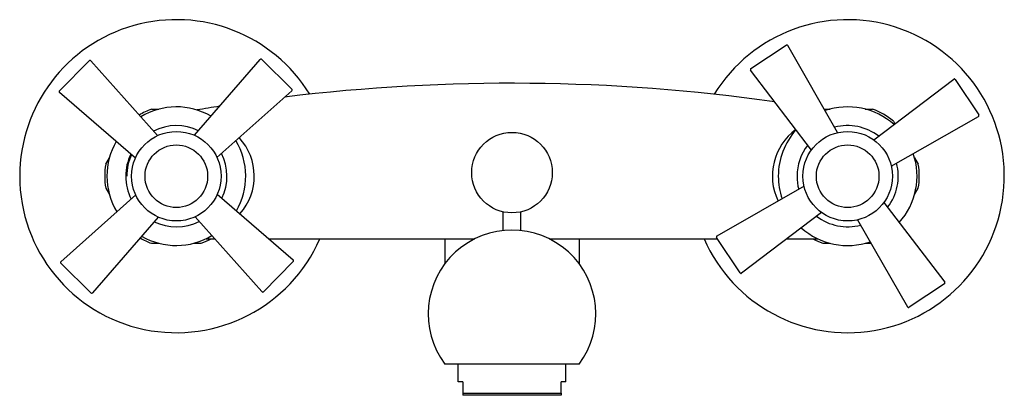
# Model space of a CAD drawing. Header units: millimetres. Extents: x -0.11 to 0.11, y -0.049 to 0.035.
import ezdxf

# ---------------------------------------------------------------- set-up
doc = ezdxf.new("R2010")
doc.units = ezdxf.units.MM
doc.layers.add('BLOCKS', color=3, linetype='Continuous')

msp = doc.modelspace()

# ---------------------------------------------------------------- linework, layer by layer
at = {"layer": 'BLOCKS'}
for p, q in [((0.05336725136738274, 0.02405196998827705), (0.06126960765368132, 0.02929077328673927)), ((0.0727656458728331, 0.00974718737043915), (0.06162470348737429, 0.02920661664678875)), ((-0.1011337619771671, 0.01906566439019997), (-0.09448373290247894, 0.02582357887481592)), ((-0.079199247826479, 0.009075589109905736), (-0.09411891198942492, 0.02581457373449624)), ((-0.0709473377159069, 0.009141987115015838), (-0.05629896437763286, 0.0261188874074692)), ((-0.05593433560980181, 0.02613376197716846), (-0.04917642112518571, 0.01948373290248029)), ((0.06689209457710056, 0.005853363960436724), (0.05330649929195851, 0.02369213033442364)), ((0.08085336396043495, 0.008107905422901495), (0.098692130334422, 0.0216935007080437)), ((0.09905196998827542, 0.02163274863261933), (0.1042907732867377, 0.0137303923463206)), ((-0.08414198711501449, 0.004052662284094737), (-0.1011188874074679, 0.01870103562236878)), ((-0.06592441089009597, 0.004199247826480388), (-0.0491854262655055, 0.01911891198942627)), ((-0.08056776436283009, 0.015), (-0.0789051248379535, 0.015)), ((0.06975829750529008, 0.015), (0.07109487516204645, 0.015)), ((0.07890512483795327, 0.015), (0.08056776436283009, 0.015)), ((0.08474718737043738, 0.002234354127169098), (0.1042066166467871, 0.01337529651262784)), ((0.0852064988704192, 0.01232182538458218), (0.08556688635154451, 0.01169761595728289)), ((-0.0907742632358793, 0.002678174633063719), (-0.08994294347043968, 0.004118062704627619)), ((0.0899429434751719, 0.004118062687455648), (0.09077426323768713, 0.002678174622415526)), ((-0.08407558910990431, -0.004199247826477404), (-0.1008145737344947, -0.01911891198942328)), ((-0.09077426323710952, -0.002678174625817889), (-0.08994294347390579, -0.004118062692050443)), ((-0.0658580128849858, -0.004052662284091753), (-0.04888111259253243, -0.0187010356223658)), ((0.06525281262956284, -0.002234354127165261), (0.04579338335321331, -0.013375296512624)), ((0.08994294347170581, -0.004118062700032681), (0.09077426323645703, -0.002678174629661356)), ((0.08310790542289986, -0.005853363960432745), (0.09669350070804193, -0.02369213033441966)), ((-0.002000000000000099, -0.01206671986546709), (-0.002000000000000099, -0.00797590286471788)), ((0.001999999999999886, -0.01206671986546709), (0.001999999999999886, -0.00797590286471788)), ((0.06914663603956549, -0.008107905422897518), (0.05130786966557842, -0.02169350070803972)), ((-0.07905266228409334, -0.009141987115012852), (-0.09370103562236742, -0.02611888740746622)), ((-0.07080075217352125, -0.009075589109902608), (-0.05588108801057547, -0.02581457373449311)), ((0.07723435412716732, -0.009747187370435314), (0.08837529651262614, -0.02920661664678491)), ((-0.08056776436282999, -0.015), (-0.07890512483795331, -0.015)), ((-0.07109487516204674, -0.015), (-0.06943223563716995, -0.015)), ((-0.06834793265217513, -0.01399999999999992), (-0.06641156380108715, -0.01399999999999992)), ((-0.05432943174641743, -0.01399999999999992), (-0.008286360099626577, -0.01399999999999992)), ((-0.01500000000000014, -0.01399999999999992), (-0.01500000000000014, -0.01958343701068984)), ((0.008286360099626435, -0.01399999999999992), (0.04588796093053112, -0.01399999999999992)), ((0.01499999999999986, -0.01399999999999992), (0.015, -0.01958343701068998)), ((0.05094803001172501, -0.02163274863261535), (0.04570922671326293, -0.01373039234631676)), ((0.06140993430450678, -0.01399999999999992), (0.06834793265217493, -0.01399999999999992)), ((0.06943223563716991, -0.015), (0.07109487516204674, -0.015)), ((0.07890512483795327, -0.015), (0.08024170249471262, -0.015)), ((-0.09406566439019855, -0.02613376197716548), (-0.1008235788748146, -0.0194837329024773)), ((-0.04886623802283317, -0.01906566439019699), (-0.05551626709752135, -0.02582357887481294)), ((0.0966327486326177, -0.02405196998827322), (0.0887303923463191, -0.02929077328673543)), ((0.01499999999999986, -0.04200000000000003), (-0.01500000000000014, -0.04200000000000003)), ((-0.0120000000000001, -0.04599999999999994), (-0.0120000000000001, -0.04200000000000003)), ((0.01199999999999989, -0.04200000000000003), (-0.0120000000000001, -0.04200000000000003)), ((0.01199999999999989, -0.04599999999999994), (0.01199999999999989, -0.04200000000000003)), ((-0.01100000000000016, -0.04599999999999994), (-0.0120000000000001, -0.04599999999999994)), ((-0.01100000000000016, -0.04599999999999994), (-0.01100000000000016, -0.04849999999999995)), ((0.01099999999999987, -0.04849999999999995), (0.01099999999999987, -0.04599999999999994)), ((0.01199999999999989, -0.04599999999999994), (0.01099999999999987, -0.04599999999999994)), ((-0.01100000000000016, -0.04849999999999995), (-0.01100000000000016, -0.04899999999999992)), ((-0.01100000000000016, -0.04849999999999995), (0.01099999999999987, -0.04849999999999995)), ((0.01099999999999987, -0.04899999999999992), (-0.01100000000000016, -0.04899999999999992)), ((0.01099999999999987, -0.04849999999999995), (0.01099999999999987, -0.04899999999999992))]:
    msp.add_line(p, q, dxfattribs=at)
for centre, radius in [((-0.07500000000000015, 1.56319401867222e-15), 0.01), ((-1.4210854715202e-16, 0.0007990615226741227), 0.009000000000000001), ((0.07500000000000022, 1.989519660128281e-15), 0.01), ((-0.075, 0), 0.007), ((0.075, 0), 0.007000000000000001)]:
    msp.add_circle(centre, radius, dxfattribs=at)
for centre, radius, start, end in [((-0.075, 0), 0.035, 31.58409803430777, 180), ((0.075, 0), 0.035, 203.5781784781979, 148.4159019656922), ((0.06140774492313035, 0.02908240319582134), 0.00025, 29.7920667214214, 123.5420667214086), ((-0.09430553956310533, 0.02564823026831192), 0.00025, 41.71101366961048, 135.4610136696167), ((-0.05610968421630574, 0.02595556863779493), 0.00025, 45.46101366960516, 139.2110136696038), ((0.05350538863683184, 0.02384359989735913), 0.00025, 123.5420667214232, 217.292066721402), ((0, -0.3975), 0.4182789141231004, 81.93612927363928, 96.9752946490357), ((0.09884359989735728, 0.02149461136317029), 0.00025, 33.54206672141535, 127.2920667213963), ((-0.1009555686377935, 0.01889031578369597), 0.00025, 135.4610136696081, 229.2110136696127), ((-0.04935176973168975, 0.01930553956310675), 0.00025, 311.7110136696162, 45.46101366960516), ((-0.075, 0), 0.01549999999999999, 60.00901051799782, 120.9130168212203), ((0, -0.3975), 0.4182789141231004, 98.9866136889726, 99.69244750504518), ((0.075, 0), 0.01549999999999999, 48.09006356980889, 108.9940698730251), ((-0.075, 0), 0.016, 110.3641348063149, 121.254314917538), ((0.075, 0), 0.016, 50.36413482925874, 69.63586519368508), ((0.1040824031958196, 0.01359225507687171), 0.00025, 299.7920667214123, 33.54206672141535), ((-0.075, 0), 0.01131562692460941, 64.08093687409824, 116.8410904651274), ((0.075, 0), 0.01131562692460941, 52.16198992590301, 104.9221435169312), ((0.07123515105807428, 2.740629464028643e-05), 0.01305769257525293, 126.9644190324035, 205.3579990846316), ((0.075, 0), 0.01549999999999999, 138.0900635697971, 180), ((-0.075, 0), 0.01549999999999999, 150.0090105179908, 180), ((-0.075, 0), 0.01549999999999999, 330.0090105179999, 30.91301682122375), ((-0.07030678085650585, 3.444980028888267e-06), 0.01271702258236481, 318.4689771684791, 42.68556736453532), ((0.075, 0), 0.01131562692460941, 142.1619899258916, 180), ((-0.075, 0), 0.01131562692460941, 154.0809368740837, 180), ((-0.075, 0), 0.01108633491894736, 154.3958100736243, 180), ((-0.075, 0), 0.01131562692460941, 334.0809368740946, 26.84109046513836), ((0.075, 0), 0.01549999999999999, 318.0900635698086, 18.99406987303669), ((-0.075, 0), 0.016, 170.3641347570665, 189.6358652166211), ((0.075, 0), 0.01131562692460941, 322.1619899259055, 14.922143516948), ((0.075, 0), 0.016, 350.3641347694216, 9.635865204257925), ((-0.075, 0), 0.035, 180, 336.4218215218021), ((-0.075, 0), 0.01549999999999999, 180, 210.9130168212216), ((-0.075, 0), 0.01131562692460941, 180, 206.8410904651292), ((0.075, 0), 0.01549999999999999, 180, 198.9940698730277), ((0.075, 0), 0.01131562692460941, 180, 194.9221435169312), ((-0.075, 0), 0.01131562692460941, 244.0809368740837, 296.8410904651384), ((0.075, 0), 0.01131562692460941, 232.1619899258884, 284.922143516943), ((-1.4210854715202e-16, -0.03079171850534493), 0.01872499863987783, 323.2322244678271, 216.7677755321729), ((0.075, 0), 0.01549999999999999, 228.0900635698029, 288.9940698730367), ((-0.075, 0), 0.016, 239.6677124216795, 249.635865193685), ((-0.075, 0), 0.01549999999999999, 240.0090105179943, 300.9130168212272), ((-0.075, 0), 0.016, 290.364134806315, 298.9550243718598), ((0.04591759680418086, -0.01359225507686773), 0.00025, 119.792066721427, 213.5420667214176), ((0.075, 0), 0.016, 241.0449756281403, 249.635865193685), ((-0.1006482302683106, -0.01930553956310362), 0.00025, 131.7110136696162, 225.4610136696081), ((-0.04904443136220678, -0.01889031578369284), 0.00025, 315.4610136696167, 49.21101366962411), ((0.05115640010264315, -0.02149461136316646), 0.00025, 213.5420667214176, 307.2920667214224), ((0.09649461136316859, -0.02384359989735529), 0.00025, 303.5420667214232, 37.29206672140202), ((-0.09389031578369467, -0.0259555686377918), 0.0002500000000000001, 225.4610136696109, 319.2110136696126), ((-0.05569446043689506, -0.02564823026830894), 0.00025, 221.7110136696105, 315.4610136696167), ((0.08859225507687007, -0.02908240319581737), 0.00025, 209.7920667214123, 303.5420667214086)]:
    msp.add_arc(centre, radius, start, end, dxfattribs=at)

doc.saveas('drawing.dxf')
